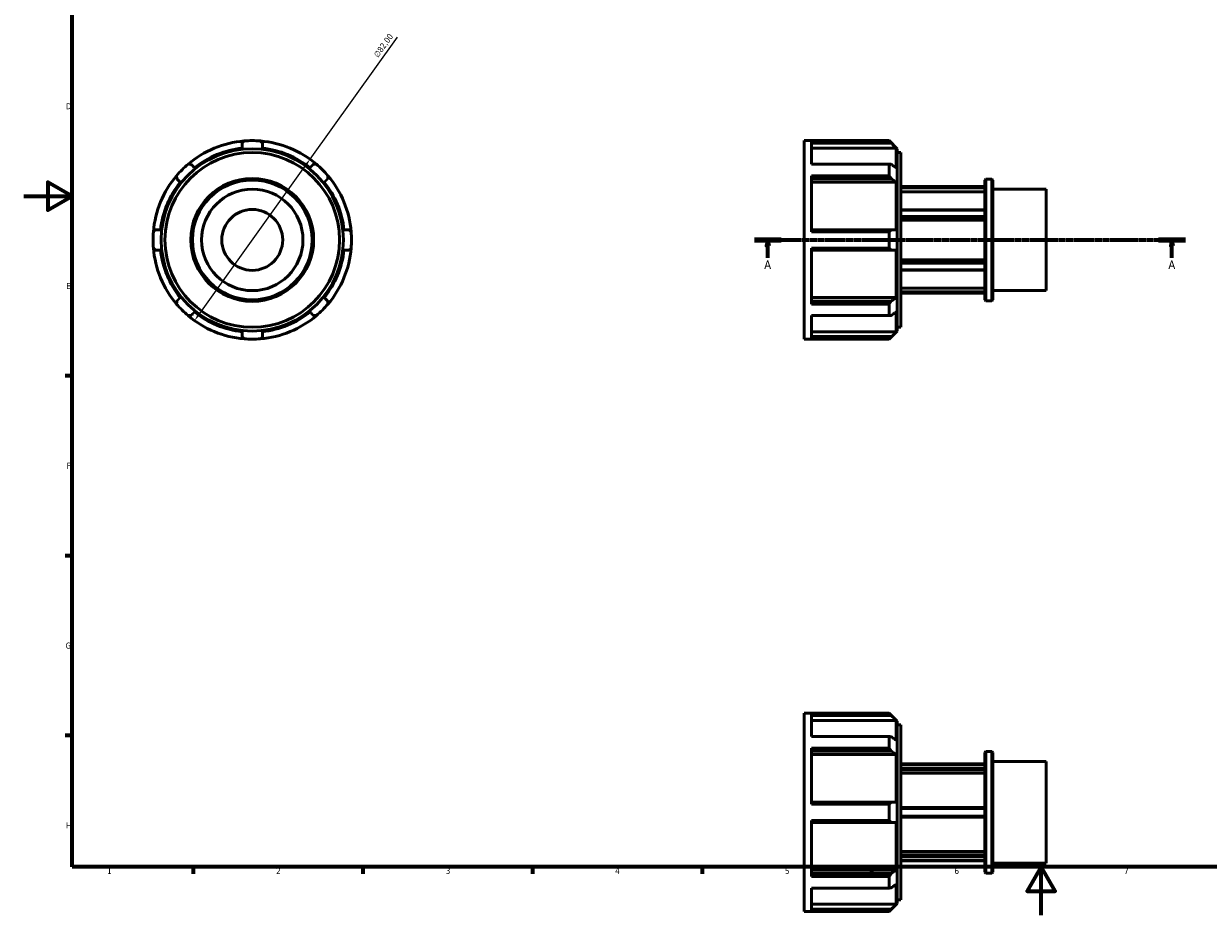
# Model space of a CAD drawing. Header units: millimetres. Extents: x -16 to 931, y 0 to 607.
# Tile 1 of 3: x 0 to 490, y 0 to 368. Entities that reach past the tile are written whole.
import ezdxf

# ---------------------------------------------------------------- set-up
doc = ezdxf.new("R2010")
doc.units = ezdxf.units.MM
doc.linetypes.add('CHAIN', pattern=[0.7087, 0.4724, -0.0591, 0.1181, -0.0591])
for name, color, linetype, lineweight in [('Border (ISO)', 7, 'Continuous', 70), ('Dimension (ISO)', 7, 'Continuous', 25), ('Section Line (ISO)', 7, 'CHAIN', 70), ('Visible (ISO)', 7, 'Continuous', 50)]:
    doc.layers.add(name, color=color, linetype=linetype, lineweight=lineweight)
doc.styles.add('Label Text (ISO)', font='tahoma.ttf')
doc.styles.add('Note Text (ISO)', font='tahoma.ttf')
doc.dimstyles.new('Default (ISO)', dxfattribs={"dimtxt": 2.5, "dimasz": 2.5, "dimexe": 3.175, "dimexo": 0, "dimgap": 0.762, "dimtad": 1, "dimrnd": 1e-08, "dimzin": 0, "dimtxsty": 'Note Text (ISO)', "dimcen": 0.09, "dimdle": 10, "dimclrd": 256, "dimclre": 256, "dimclrt": 232, "dimazin": 0, "dimtfac": 1.40208, "dimtmove": 0, "dimatfit": 3, "dimfxl": 1, "dimtolj": 1, "dimtzin": 0, "dimlwd": -1, "dimlwe": -1, "dimarcsym": 0})

# ---------------------------------------------------------------- blocks, each defined once
blk = doc.blocks.new('Borders Default Border')
at = {"layer": 'Border (ISO)'}
for p, q in [((20, 222.75), (17.1, 222.75)), ((20, 148.5), (17.1, 148.5)), ((20, 74.25), (17.1, 74.25)), ((70.08, 20), (70.08, 17.1)), ((140.17, 20), (140.17, 17.1)), ((210.25, 20), (210.25, 17.1)), ((280.33, 20), (280.33, 17.1)), ((350.42, 20), (350.42, 17.1))]:
    blk.add_line(p, q, dxfattribs=at)
at = {"layer": 'Border (ISO)', "flags": 128}
for points in [[(20, 20), (20, 574), (821, 574), (821, 20), (20, 20)], [(0, 297), (20, 297), (10, 302.77), (10, 291.23), (20, 297)], [(420.5, 0), (420.5, 20), (414.73, 10), (426.27, 10), (420.5, 20)]]:
    blk.add_lwpolyline(points, dxfattribs=at)
at = {"layer": 'Border (ISO)', "color": 232, "true_color": 0xca0064, "char_height": 2.5, "attachment_point": 7, "style": 'Note Text (ISO)'}
for s, insert in [('D', (17.43, 332.88)), ('E', (17.64, 258.63)), ('F', (17.7, 184.38)), ('G', (17.31, 110.08)), ('H', (17.44, 35.88)), ('1', (34.48, 17.1)), ('2', (104.37, 17.1)), ('3', (174.43, 17.05)), ('4', (244.42, 17.1)), ('5', (314.64, 17.05)), ('6', (384.66, 17.05)), ('7', (454.77, 17.1))]:
    blk.add_mtext(s, dxfattribs=dict(at, insert=insert))
blk = doc.blocks.new('2dTransSection0')
at = {"layer": 'Section Line (ISO)', "linetype": 'CHAIN'}
blk.add_line((301.98, 278.93), (480.08, 278.93), dxfattribs=at)
at = {"layer": 'Section Line (ISO)', "linetype": 'Continuous', "lineweight": 140}
for p, q in [((301.98, 278.93), (313.08, 278.93)), ((468.98, 278.93), (480.08, 278.93))]:
    blk.add_line(p, q, dxfattribs=at)
at = {"layer": 'Section Line (ISO)', "linetype": 'Continuous'}
for p, q in [((307.53, 278.93), (307.03, 276.43)), ((307.03, 276.43), (308.03, 276.43)), ((307.53, 276.43), (307.53, 278.93)), ((308.03, 276.43), (307.53, 278.93)), ((307.53, 271.46), (307.53, 276.43)), ((474.53, 278.93), (474.03, 276.43)), ((474.03, 276.43), (475.03, 276.43)), ((474.53, 276.43), (474.53, 278.93)), ((475.03, 276.43), (474.53, 278.93)), ((474.53, 271.46), (474.53, 276.43))]:
    blk.add_line(p, q, dxfattribs=at)
at = {"layer": 'Section Line (ISO)', "linetype": 'Continuous', "flags": 128}
for points in [[(308.03, 276.43), (307.53, 278.93), (307.03, 276.43), (308.03, 276.43)], [(475.03, 276.43), (474.53, 278.93), (474.03, 276.43), (475.03, 276.43)]]:
    blk.add_lwpolyline(points, dxfattribs=at)
at = {"layer": 'Section Line (ISO)'}
for points in [[(308.03, 276.43), (307.53, 278.93), (307.03, 276.43), (308.03, 276.43)], [(475.03, 276.43), (474.53, 278.93), (474.03, 276.43), (475.03, 276.43)]]:
    blk.add_solid(points, dxfattribs=at)
at = {"layer": 'Section Line (ISO)', "char_height": 3.5, "attachment_point": 7, "style": 'Label Text (ISO)'}
for insert in [(306.04, 266.93), (473.04, 266.93)]:
    blk.add_mtext('A', dxfattribs=dict(at, insert=insert))
blk = doc.blocks.new('*D11')
at = {"layer": 'Defpoints', "color": 0, "transparency": 16777216}
for p in [(118.34, 312.26), (70.58, 245.6)]:
    blk.add_point(p, dxfattribs=at)
at = {"layer": 'Dimension (ISO)', "transparency": 16777216}
for p, q in [((118.34, 312.26), (154.48, 362.72)), ((72.04, 247.63), (116.88, 310.23))]:
    blk.add_line(p, q, dxfattribs=at)
blk.add_arc((94.46, 278.93), 41, 49.9466, 85.3044, dxfattribs=at)
for points in [[(116.54, 310.47), (117.22, 309.98), (118.34, 312.26)], [(71.7, 247.87), (72.38, 247.39), (70.58, 245.6)]]:
    blk.add_solid(points, dxfattribs=at)
at = {"layer": 'Dimension (ISO)', "color": 232, "true_color": 0xca0064, "transparency": 16777216, "insert": (144.41, 355.48), "char_height": 2.5, "attachment_point": 1, "rotation": 54.3836, "style": 'Note Text (ISO)'}
blk.add_mtext('\\A1;∅82,00', dxfattribs=at)

msp = doc.modelspace()

# ---------------------------------------------------------------- linework, layer by layer
at = {"layer": 'Visible (ISO)'}
for p, q in [((322.531, 237.927), (322.531, 319.927)), ((322.531, 319.927), (357.678, 319.927)), ((357.678, 319.79), (325.531, 319.79)), ((325.531, 310.195), (325.531, 319.79)), ((325.531, 318.874), (358.512, 318.874)), ((357.678, 319.79), (357.678, 319.927)), ((361.031, 316.575), (357.678, 319.927)), ((360.548, 316.826), (325.531, 316.826)), ((360.548, 308.689), (360.548, 316.826)), ((361.031, 316.575), (361.031, 241.28)), ((361.031, 315.007), (362.531, 315.007)), ((362.531, 242.847), (362.531, 315.007)), ((325.531, 310.195), (357.678, 310.195)), ((357.678, 305.448), (357.678, 310.195)), ((357.678, 305.448), (325.531, 305.448)), ((325.531, 282.284), (325.531, 305.448)), ((325.531, 304.211), (358.512, 304.211)), ((397.231, 303.654), (397.65, 304.073)), ((397.231, 254.2), (397.231, 303.654)), ((397.65, 304.073), (397.65, 253.781)), ((397.65, 304.073), (400.112, 304.073)), ((400.112, 253.781), (400.112, 304.073)), ((400.531, 303.654), (400.112, 304.073)), ((400.531, 303.654), (400.531, 254.2)), ((360.548, 302.763), (325.531, 302.763)), ((360.548, 283.118), (360.548, 302.763)), ((397.231, 300.927), (362.531, 300.927)), ((397.231, 300.87), (362.531, 300.87)), ((362.531, 300.417), (397.231, 300.417)), ((397.231, 298.827), (362.531, 298.827)), ((400.531, 299.882), (422.531, 299.882)), ((422.531, 257.972), (422.531, 299.882)), ((397.231, 291.404), (362.531, 291.404)), ((362.531, 291.269), (397.231, 291.269)), ((397.231, 288.529), (362.531, 288.529)), ((362.531, 287.94), (397.231, 287.94)), ((397.231, 287.145), (362.531, 287.145)), ((358.512, 283.118), (325.531, 283.118)), ((325.531, 282.284), (357.678, 282.284)), ((357.678, 275.571), (357.678, 282.284)), ((357.678, 275.571), (325.531, 275.571)), ((325.531, 252.407), (325.531, 275.571)), ((325.531, 274.736), (358.512, 274.736)), ((360.548, 255.092), (360.548, 274.736)), ((362.531, 270.71), (397.231, 270.71)), ((397.231, 269.915), (362.531, 269.915)), ((362.531, 269.326), (397.231, 269.326)), ((397.231, 266.586), (362.531, 266.586)), ((362.531, 266.45), (397.231, 266.45)), ((325.531, 255.092), (360.548, 255.092)), ((362.531, 259.028), (397.231, 259.028)), ((397.231, 257.438), (362.531, 257.438)), ((362.531, 256.984), (397.231, 256.984)), ((397.231, 256.927), (362.531, 256.927)), ((400.531, 257.972), (422.531, 257.972)), ((358.512, 253.644), (325.531, 253.644)), ((325.531, 252.407), (357.678, 252.407)), ((357.678, 247.66), (357.678, 252.407)), ((397.231, 254.2), (397.65, 253.781)), ((397.65, 253.781), (400.112, 253.781)), ((400.531, 254.2), (400.112, 253.781)), ((357.678, 247.66), (325.531, 247.66)), ((325.531, 238.065), (325.531, 247.66)), ((360.548, 241.028), (360.548, 249.165)), ((325.531, 241.028), (360.548, 241.028)), ((361.031, 241.28), (357.678, 237.927)), ((361.031, 242.847), (362.531, 242.847)), ((322.531, 237.927), (357.678, 237.927)), ((358.512, 238.98), (325.531, 238.98)), ((325.531, 238.065), (357.678, 238.065)), ((357.678, 237.927), (357.678, 238.065)), ((322.531, 1.529), (322.531, 83.529)), ((322.531, 83.529), (357.678, 83.529)), ((357.678, 83.391), (325.531, 83.391)), ((325.531, 73.796), (325.531, 83.391)), ((357.678, 83.391), (357.678, 83.529)), ((361.031, 80.176), (357.678, 83.529)), ((325.531, 82.476), (358.512, 82.476)), ((360.548, 80.428), (325.531, 80.428)), ((360.548, 72.291), (360.548, 80.428)), ((361.031, 80.176), (361.031, 4.882)), ((361.031, 78.609), (362.531, 78.609)), ((362.531, 6.449), (362.531, 78.609)), ((325.531, 73.796), (357.678, 73.796)), ((357.678, 69.05), (357.678, 73.796)), ((357.678, 69.05), (325.531, 69.05)), ((325.531, 45.885), (325.531, 69.05)), ((325.531, 67.812), (358.512, 67.812)), ((360.548, 66.364), (325.531, 66.364)), ((360.548, 46.72), (360.548, 66.364)), ((397.231, 67.256), (397.65, 67.675)), ((397.231, 17.802), (397.231, 67.256)), ((397.65, 67.675), (397.65, 17.383)), ((397.65, 67.675), (400.112, 67.675)), ((400.112, 17.383), (400.112, 67.675)), ((400.531, 67.256), (400.112, 67.675)), ((400.531, 67.256), (400.531, 17.802)), ((362.531, 62.529), (397.231, 62.529)), ((362.531, 62.323), (397.231, 62.323)), ((397.231, 60.741), (362.531, 60.741)), ((362.531, 60.14), (397.231, 60.14)), ((397.231, 58.762), (362.531, 58.762)), ((400.531, 63.484), (422.531, 63.484)), ((422.531, 21.574), (422.531, 63.484)), ((358.512, 46.72), (325.531, 46.72)), ((325.531, 45.885), (357.678, 45.885)), ((357.678, 39.172), (357.678, 45.885)), ((397.231, 44.529), (362.531, 44.529)), ((362.531, 44.111), (397.231, 44.111)), ((357.678, 39.172), (325.531, 39.172)), ((325.531, 16.008), (325.531, 39.172)), ((397.231, 40.946), (362.531, 40.946)), ((362.531, 40.529), (397.231, 40.529)), ((325.531, 38.338), (358.512, 38.338)), ((360.548, 18.694), (360.548, 38.338)), ((362.531, 26.295), (397.231, 26.295)), ((397.231, 24.918), (362.531, 24.918)), ((362.531, 24.317), (397.231, 24.317)), ((397.231, 22.734), (362.531, 22.734)), ((362.531, 22.529), (397.231, 22.529)), ((400.531, 21.574), (422.531, 21.574)), ((325.531, 18.694), (360.548, 18.694)), ((358.512, 17.245), (325.531, 17.245)), ((325.531, 16.008), (357.678, 16.008)), ((357.678, 11.261), (357.678, 16.008)), ((397.231, 17.802), (397.65, 17.383)), ((397.65, 17.383), (400.112, 17.383)), ((400.531, 17.802), (400.112, 17.383)), ((357.678, 11.261), (325.531, 11.261)), ((325.531, 1.666), (325.531, 11.261)), ((360.548, 4.63), (360.548, 12.767)), ((361.031, 6.449), (362.531, 6.449)), ((322.531, 1.529), (357.678, 1.529)), ((325.531, 4.63), (360.548, 4.63)), ((358.512, 2.582), (325.531, 2.582)), ((325.531, 1.666), (357.678, 1.666)), ((361.031, 4.882), (357.678, 1.529)), ((357.678, 1.529), (357.678, 1.666))]:
    msp.add_line(p, q, dxfattribs=at)
for radius in [37.647, 36.08, 25.375, 25.146, 24.727, 20.955, 12.573]:
    msp.add_circle((94.459, 278.927), radius, dxfattribs=at)
for radius, start, end in [(41, 94.69562, 130.30438), (41, 85.30438, 94.69562), (41, 49.69562, 85.30438), (38.13, 96.31033, 128.68967), (38.13, 51.31033, 83.68967), (41, 130.30438, 139.69562), (41, 40.30438, 49.69562), (41, 139.69562, 175.30438), (41, 4.69562, 40.30438), (38.13, 141.31033, 173.68967), (38.13, 6.31033, 38.68967), (41, 175.30438, 184.69562), (41, 355.30438, 4.69562), (41, 184.69562, 220.30438), (38.13, 186.31033, 218.68967), (38.13, 321.31033, 353.68967), (41, 319.69562, 355.30438), (41, 220.30438, 229.69562), (41, 310.30438, 319.69562), (41, 229.69562, 265.30438), (38.13, 231.31033, 263.68967), (41, 274.69562, 310.30438), (38.13, 276.31033, 308.68967), (41, 265.30438, 274.69562)]:
    msp.add_arc((94.459, 278.927), radius, start, end, dxfattribs=at)
for points, weights in [([(90.268, 318.874), (90.681, 319.327), (91.102, 319.79)], [1.00077875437, 1.00050582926, 1]), ([(90.268, 318.874), (90.268, 317.824), (90.268, 316.826)], [1.00976789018, 1.00626041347, 1.00207899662]), ([(97.815, 319.79), (98.237, 319.327), (98.65, 318.874)], [1, 1.00050582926, 1.00077875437]), ([(98.65, 316.826), (98.65, 317.824), (98.65, 318.874)], [1.00207899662, 1.00626041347, 1.00976789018]), ([(358.512, 318.874), (358.105, 319.327), (357.678, 319.79)], [1.00077875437, 1.00050582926, 1]), ([(358.512, 318.874), (359.557, 317.824), (360.548, 316.826)], [1.00976789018, 1.00626041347, 1.00207899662]), ([(67.938, 310.195), (68.563, 310.166), (69.175, 310.138)], [1, 1.00050582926, 1.00077875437]), ([(70.623, 308.689), (69.918, 309.395), (69.175, 310.138)], [1.00207899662, 1.00626041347, 1.00976789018]), ([(119.742, 310.138), (118.999, 309.395), (118.294, 308.689)], [1.00976789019, 1.00626041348, 1.00207899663]), ([(119.742, 310.138), (120.354, 310.166), (120.979, 310.195)], [1.00077875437, 1.00050582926, 1]), ([(357.678, 310.195), (358.105, 310.166), (358.512, 310.138)], [1, 1.00050582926, 1.00077875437]), ([(360.548, 308.689), (359.557, 309.395), (358.512, 310.138)], [1.00207899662, 1.00626041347, 1.00976789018]), ([(63.248, 304.211), (63.22, 304.823), (63.191, 305.448)], [1.00077875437, 1.00050582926, 1]), ([(63.248, 304.211), (63.991, 303.468), (64.696, 302.763)], [1.00976789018, 1.00626041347, 1.00207899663]), ([(124.221, 302.763), (124.926, 303.468), (125.669, 304.211)], [1.00207899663, 1.00626041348, 1.00976789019]), ([(125.726, 305.448), (125.697, 304.823), (125.669, 304.211)], [1, 1.00050582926, 1.00077875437]), ([(358.512, 304.211), (358.105, 304.823), (357.678, 305.448)], [1.00077875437, 1.00050582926, 1]), ([(358.512, 304.211), (359.557, 303.468), (360.548, 302.763)], [1.00976789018, 1.00626041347, 1.00207899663]), ([(53.596, 282.284), (54.059, 282.705), (54.512, 283.118)], [1, 1.00050582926, 1.00077875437]), ([(56.56, 283.118), (55.562, 283.118), (54.512, 283.118)], [1.00207899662, 1.00626041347, 1.00976789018]), ([(134.406, 283.118), (133.355, 283.118), (132.358, 283.118)], [1.00976789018, 1.00626041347, 1.00207899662]), ([(134.406, 283.118), (134.859, 282.705), (135.321, 282.284)], [1.00077875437, 1.00050582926, 1]), ([(357.678, 282.284), (358.105, 282.705), (358.512, 283.118)], [1, 1.00050582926, 1.00077875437]), ([(360.548, 283.118), (359.557, 283.118), (358.512, 283.118)], [1.00207899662, 1.00626041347, 1.00976789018]), ([(54.512, 274.736), (54.059, 275.149), (53.596, 275.571)], [1.00077875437, 1.00050582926, 1]), ([(54.512, 274.736), (55.562, 274.736), (56.56, 274.736)], [1.00976789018, 1.00626041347, 1.00207899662]), ([(132.358, 274.736), (133.355, 274.736), (134.406, 274.736)], [1.00207899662, 1.00626041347, 1.00976789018]), ([(135.321, 275.571), (134.859, 275.149), (134.406, 274.736)], [1, 1.00050582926, 1.00077875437]), ([(358.512, 274.736), (358.105, 275.149), (357.678, 275.571)], [1.00077875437, 1.00050582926, 1]), ([(358.512, 274.736), (359.557, 274.736), (360.548, 274.736)], [1.00976789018, 1.00626041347, 1.00207899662]), ([(64.696, 255.092), (63.991, 254.387), (63.248, 253.644)], [1.00207899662, 1.00626041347, 1.00976789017]), ([(125.669, 253.644), (124.926, 254.387), (124.221, 255.092)], [1.00976789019, 1.00626041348, 1.00207899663]), ([(360.548, 255.092), (359.557, 254.387), (358.512, 253.644)], [1.00207899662, 1.00626041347, 1.00976789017]), ([(63.191, 252.407), (63.22, 253.032), (63.248, 253.644)], [1, 1.00050582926, 1.00077875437]), ([(125.669, 253.644), (125.697, 253.032), (125.726, 252.407)], [1.00077875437, 1.00050582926, 1]), ([(357.678, 252.407), (358.105, 253.032), (358.512, 253.644)], [1, 1.00050582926, 1.00077875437]), ([(69.175, 247.717), (68.563, 247.689), (67.938, 247.66)], [1.00077875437, 1.00050582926, 1]), ([(69.175, 247.717), (69.918, 248.46), (70.623, 249.165)], [1.00976789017, 1.00626041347, 1.00207899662]), ([(118.294, 249.165), (118.999, 248.46), (119.742, 247.717)], [1.00207899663, 1.00626041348, 1.00976789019]), ([(120.979, 247.66), (120.354, 247.689), (119.742, 247.717)], [1, 1.00050582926, 1.00077875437]), ([(358.512, 247.717), (358.105, 247.689), (357.678, 247.66)], [1.00077875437, 1.00050582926, 1]), ([(358.512, 247.717), (359.557, 248.46), (360.548, 249.165)], [1.00976789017, 1.00626041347, 1.00207899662]), ([(90.268, 241.028), (90.268, 240.031), (90.268, 238.98)], [1.00207899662, 1.00626041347, 1.00976789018]), ([(98.65, 238.98), (98.65, 240.031), (98.65, 241.028)], [1.00976789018, 1.00626041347, 1.00207899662]), ([(360.548, 241.028), (359.557, 240.031), (358.512, 238.98)], [1.00207899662, 1.00626041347, 1.00976789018]), ([(91.102, 238.065), (90.681, 238.527), (90.268, 238.98)], [1, 1.00050582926, 1.00077875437]), ([(98.65, 238.98), (98.237, 238.527), (97.815, 238.065)], [1.00077875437, 1.00050582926, 1]), ([(357.678, 238.065), (358.105, 238.527), (358.512, 238.98)], [1, 1.00050582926, 1.00077875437]), ([(358.512, 82.476), (358.105, 82.929), (357.678, 83.391)], [1.00077875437, 1.00050582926, 1]), ([(358.512, 82.476), (359.557, 81.425), (360.548, 80.428)], [1.00976789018, 1.00626041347, 1.00207899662]), ([(357.678, 73.796), (358.105, 73.767), (358.512, 73.739)], [1, 1.00050582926, 1.00077875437]), ([(360.548, 72.291), (359.557, 72.996), (358.512, 73.739)], [1.00207899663, 1.00626041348, 1.00976789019]), ([(358.512, 67.812), (358.105, 68.424), (357.678, 69.05)], [1.00077875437, 1.00050582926, 1]), ([(358.512, 67.812), (359.557, 67.069), (360.548, 66.364)], [1.00976789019, 1.00626041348, 1.00207899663]), ([(357.678, 45.885), (358.105, 46.307), (358.512, 46.72)], [1, 1.00050582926, 1.00077875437]), ([(360.548, 46.72), (359.557, 46.72), (358.512, 46.72)], [1.00207899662, 1.00626041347, 1.00976789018]), ([(358.512, 38.338), (358.105, 38.751), (357.678, 39.172)], [1.00077875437, 1.00050582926, 1]), ([(358.512, 38.338), (359.557, 38.338), (360.548, 38.338)], [1.00976789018, 1.00626041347, 1.00207899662]), ([(357.678, 16.008), (358.105, 16.633), (358.512, 17.245)], [1, 1.00050582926, 1.00077875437]), ([(360.548, 18.694), (359.557, 17.988), (358.512, 17.245)], [1.00207899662, 1.00626041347, 1.00976789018]), ([(358.512, 11.318), (358.105, 11.29), (357.678, 11.261)], [1.00077875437, 1.00050582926, 1]), ([(358.512, 11.318), (359.557, 12.061), (360.548, 12.767)], [1.00976789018, 1.00626041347, 1.00207899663]), ([(357.678, 1.666), (358.105, 2.129), (358.512, 2.582)], [1, 1.00050582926, 1.00077875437]), ([(360.548, 4.63), (359.557, 3.632), (358.512, 2.582)], [1.00207899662, 1.00626041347, 1.00976789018])]:
    msp.add_rational_spline(points, weights, degree=2, dxfattribs=at)

# ---------------------------------------------------------------- block references
msp.add_blockref('Borders Default Border', (0, 0))
at = {"layer": 'Section Line (ISO)'}
msp.add_blockref('2dTransSection0', (0, 0), dxfattribs=at)

# ---------------------------------------------------------------- dimensions: what is measured, and where the dimension line sits
at = {"layer": 'Dimension (ISO)'}
dim = msp.add_diameter_dim_2p(p1=(70.582, 245.597), p2=(118.335, 312.258), dimstyle='Default (ISO)', override={"dimdec": 2, "dimlfac": 1, "dimtp": 0, "dimtm": 0, "dimtdec": 2, "dimatfit": 2}, dxfattribs=at)
dim.commit()
dim.dimension.update_dxf_attribs({"geometry": '*D11', "text_midpoint": (150.839, 357.631), "dimtype": 163})

doc.saveas('drawing.dxf')
